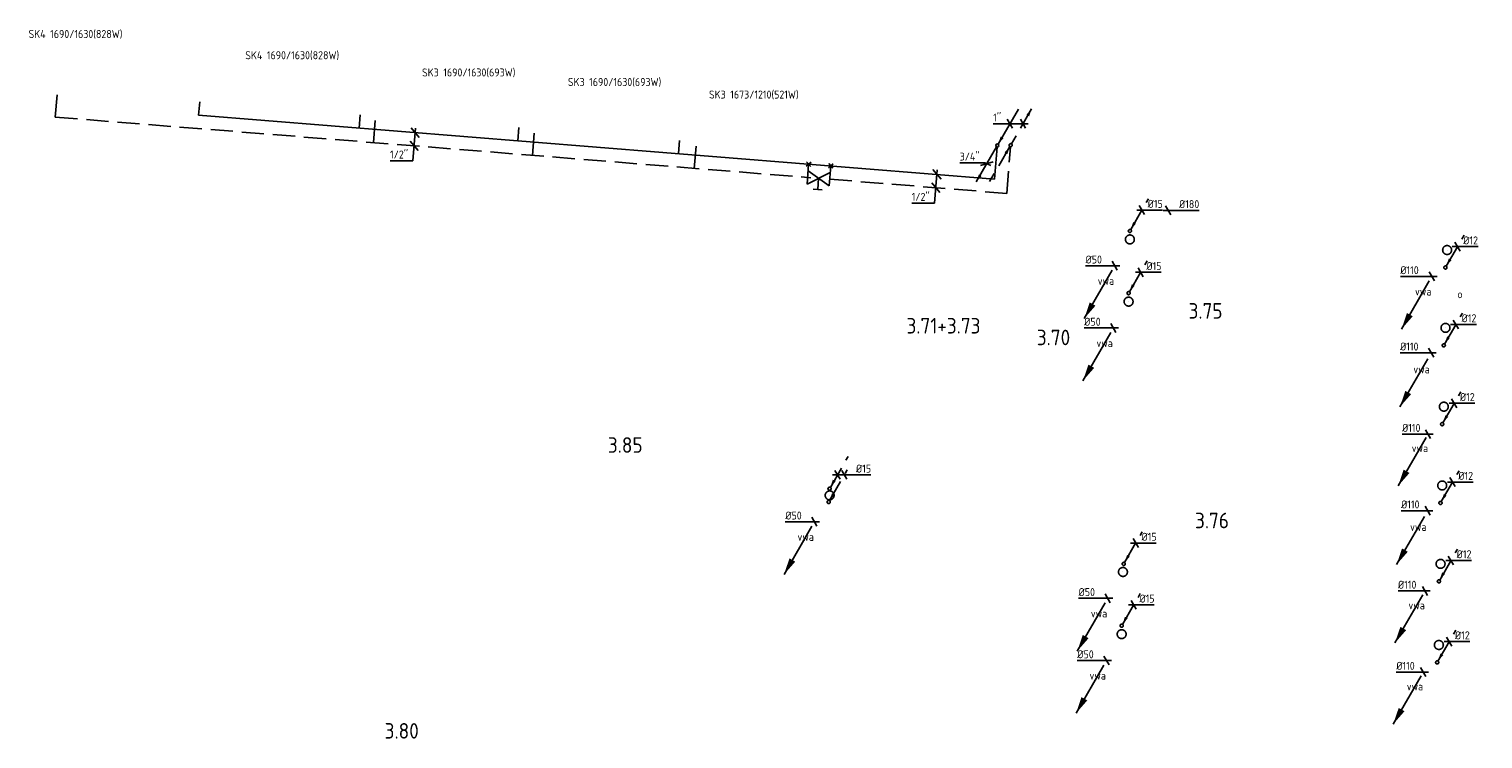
# Model space of a CAD drawing. Header units: millimetres. Extents: x -2687 to 63694, y -1198 to 65068.
# Tile 5 of 13: x 13873 to 30190, y 20039 to 28009. Entities that reach past the tile are written whole.
import ezdxf
from ezdxf.enums import TextEntityAlignment as Align

# ---------------------------------------------------------------- set-up
doc = ezdxf.new("R2010")
doc.units = ezdxf.units.MM
doc.header["$LTSCALE"] = 50
for name, pattern in [('2322107', [2000, 1000, 1000]), ('2322107_a', [2000, 1000, 1000]), ('2322108', [7, 5, -2]), ('2322108_a', [7, 5, -2]), ('2322109', [10, 5, -2, 1, -2]), ('2322109_a', [10, 5, -2, 1, -2]), ('2322121A', [47, 40, -7]), ('2322121A_a', [19.5, 12.5, -7]), ('2322123', [45, 5, -2, 5, -2, 5, -2, 5, -2, 5, -2, 5, -5])]:
    doc.linetypes.add(name, pattern=pattern)
for name, color, linetype in [('BL$2----', 7, 'Continuous'), ('bTuwkundig', 7, 'Continuous'), ('WL5232--', 4, '2322121A'), ('WL5233--', 4, '2322123'), ('WL531---', 5, '2322109'), ('WL561---', 4, 'Continuous'), ('WL561---_AANVOER', 1, '2322107'), ('WL561---_RETOUR', 5, '2322108'), ('WL740---', 4, 'Continuous'), ('WM5232--', 1, 'Continuous'), ('WM524---', 1, 'Continuous'), ('WM531---', 1, 'Continuous'), ('WM561---', 1, 'Continuous'), ('WM561---_AANVOER', 1, 'Continuous'), ('WT561---', 7, 'Continuous')]:
    doc.layers.add(name, color=color, linetype=linetype)
doc.styles.add('BURO-018', font='BUROFONT', dxfattribs={"height": 1.8})
doc.styles.add('STABICAD-018', font='ISOCP.SHX', dxfattribs={"height": 90})
doc.styles.add('STABICAD-035', font='ISOCP.SHX', dxfattribs={"height": 175})
doc.styles.get("Standard").update_dxf_attribs({"font": 'arial.ttf'})

# ---------------------------------------------------------------- blocks, each defined once
blk = doc.blocks.new('*U69')
at = {"linetype": '2322121A'}
blk.add_hatch(color=2, dxfattribs=at).paths.add_polyline_path([(-512, -888), (-451, -707), (-386, -744)], flags=0)
at = {"color": 0, "linetype": '2322121A'}
blk.add_line((0, 0), (0, 0, 1), dxfattribs=at)
at = {"color": 2, "linetype": '2322121A_a'}
blk.add_line((-512, -888, 1), (-25, -43, 1), dxfattribs=at)
at = {"color": 0, "linetype": '2322121A'}
blk.add_circle((0, 0, 1), 50, dxfattribs=at)
at = {"color": 2, "linetype": '2322121A'}
blk.add_circle((0, 0, 1), 50, dxfattribs=at)
at = {"layer": 'WL561---', "color": 2, "style": 'STABICAD-018'}
for tag, p in [('SECTIONCODE', (29788, 25678, 149)), ('POSITIONCODE', (29788, 25678, 149)), ('CODE', (29788, 25628, -1)), ('FLOORCODE', (29838, 25528, -1))]:
    blk.add_attdef(tag, p, '', height=1.8, dxfattribs=at)
blk = doc.blocks.new('*U70')
at = {"color": 0, "linetype": 'Continuous'}
for p, q in [((-97, 0), (-354, 0)), ((58, 0), (-97, 0)), ((29, -50), (-29, 50))]:
    blk.add_line(p, q, dxfattribs=at)
at = {"color": 0, "linetype": 'Continuous', "style": 'STABICAD-018'}
blk.add_text('%%c110', height=90, dxfattribs=at).set_placement((-354, 25))
at = {"layer": 'WL561---', "color": 2, "style": 'STABICAD-018'}
blk.add_attdef('CODE', (29617, 25232, -1), '', height=1.8, dxfattribs=at)
blk = doc.blocks.new('*U71')
at = {"color": 0, "linetype": 'Continuous'}
for p, q in [((-91, 0), (-348, 0)), ((58, 0), (-91, 0)), ((29, -50), (-29, 50))]:
    blk.add_line(p, q, dxfattribs=at)
at = {"color": 0, "linetype": 'Continuous', "style": 'STABICAD-018'}
blk.add_text('%%c110', height=90, dxfattribs=at).set_placement((-348, 25))
at = {"layer": 'WL561---', "color": 2, "style": 'STABICAD-018'}
blk.add_attdef('CODE', (29609, 24375, -1), '', height=1.8, dxfattribs=at)
blk = doc.blocks.new('*U72')
at = {"color": 0, "linetype": 'Continuous'}
for p, q in [((-34, 0), (-291, 0)), ((58, 0), (-34, 0)), ((29, -50), (-29, 50))]:
    blk.add_line(p, q, dxfattribs=at)
at = {"color": 0, "linetype": 'Continuous', "style": 'STABICAD-018'}
blk.add_text('%%c110', height=90, dxfattribs=at).set_placement((-291, 25))
at = {"layer": 'WL561---', "color": 2, "style": 'STABICAD-018'}
blk.add_attdef('CODE', (29574, 23462, -1), '', height=1.8, dxfattribs=at)
blk = doc.blocks.new('*U73')
at = {"color": 0, "linetype": 'Continuous'}
for p, q in [((-41, 0), (-298, 0)), ((58, 0), (-41, 0)), ((29, -50), (-29, 50))]:
    blk.add_line(p, q, dxfattribs=at)
at = {"color": 0, "linetype": 'Continuous', "style": 'STABICAD-018'}
blk.add_text('%%c110', height=90, dxfattribs=at).set_placement((-298, 25))
at = {"layer": 'WL561---', "color": 2, "style": 'STABICAD-018'}
blk.add_attdef('CODE', (29570, 22602, -1), '', height=1.8, dxfattribs=at)
blk = doc.blocks.new('*U74')
at = {"color": 0, "linetype": 'Continuous'}
for p, q in [((-45, 0), (-302, 0)), ((58, 0), (-45, 0)), ((29, -50), (-29, 50))]:
    blk.add_line(p, q, dxfattribs=at)
at = {"color": 0, "linetype": 'Continuous', "style": 'STABICAD-018'}
blk.add_text('%%c110', height=90, dxfattribs=at).set_placement((-302, 25))
at = {"layer": 'WL561---', "color": 2, "style": 'STABICAD-018'}
blk.add_attdef('CODE', (29539, 21700, -1), '', height=1.8, dxfattribs=at)
blk = doc.blocks.new('*U75')
at = {"linetype": '2322109'}
blk.add_hatch(color=2, dxfattribs=at).paths.add_polyline_path([(9, 15), (37, 100), (68, 82)], flags=0)
at = {"color": 2, "linetype": '2322109_a'}
blk.add_line((9, 15, 3000), (236, 409, 3000), dxfattribs=at)
at = {"color": 0, "linetype": '2322109'}
blk.add_line((0, 0), (0, 0, 3000), dxfattribs=at)
blk.add_circle((0, 0, 3000), 17.5, dxfattribs=at)
at = {"color": 2, "linetype": '2322109'}
blk.add_circle((0, 0, 3000), 17.5, dxfattribs=at)
at = {"layer": 'WL561---', "color": 2, "style": 'STABICAD-018'}
for tag, p in [('POSITIONCODE', (29769, 25482, 1499)), ('SECTIONCODE', (29769, 25482, 1499)), ('CODE', (29769, 25432)), ('FLOORCODE', (29819, 25332))]:
    blk.add_attdef(tag, p, '', height=1.2, dxfattribs=at)
blk = doc.blocks.new('*U76')
at = {"color": 0, "linetype": 'Continuous'}
for p, q in [((-58, 0), (15, 0)), ((-29, 50), (29, -50)), ((15, 0), (232, 0))]:
    blk.add_line(p, q, dxfattribs=at)
at = {"color": 0, "linetype": 'Continuous', "style": 'STABICAD-018'}
blk.add_text('%%c12', height=90, dxfattribs=at).set_placement((65, 25))
at = {"layer": 'WL561---', "color": 2, "style": 'STABICAD-018'}
blk.add_attdef('CODE', (29904, 25566), '', height=1.2, dxfattribs=at)
blk = doc.blocks.new('*U77')
at = {"linetype": '2322109'}
blk.add_hatch(color=2, dxfattribs=at).paths.add_polyline_path([(9, 15), (37, 100), (68, 82)], flags=0)
at = {"color": 2, "linetype": '2322109_a'}
blk.add_line((9, 15, 3000), (236, 409, 3000), dxfattribs=at)
at = {"color": 0, "linetype": '2322109'}
blk.add_line((0, 0), (0, 0, 3000), dxfattribs=at)
blk.add_circle((0, 0, 3000), 17.5, dxfattribs=at)
at = {"color": 2, "linetype": '2322109'}
blk.add_circle((0, 0, 3000), 17.5, dxfattribs=at)
at = {"layer": 'WL740---', "color": 2, "style": 'STABICAD-018'}
for tag, p in [('POSITIONCODE', (26228, 25893, 1499)), ('SECTIONCODE', (26228, 25893, 1499)), ('CODE', (26228, 25843)), ('FLOORCODE', (26278, 25743))]:
    blk.add_attdef(tag, p, '', height=1.2, dxfattribs=at)
blk = doc.blocks.new('*U78')
at = {"color": 0, "linetype": 'Continuous'}
for p, q in [((-58, 0), (15, 0)), ((-29, 50), (29, -50)), ((15, 0), (230, 0))]:
    blk.add_line(p, q, dxfattribs=at)
at = {"color": 0, "linetype": 'Continuous', "style": 'STABICAD-018'}
blk.add_text('%%c15', height=90, dxfattribs=at).set_placement((65, 25))
at = {"layer": 'WL740---', "color": 2, "style": 'STABICAD-018'}
blk.add_attdef('CODE', (26363, 25977), '', height=1.2, dxfattribs=at)
blk = doc.blocks.new('*U79')
at = {"linetype": '2322121A'}
blk.add_hatch(color=2, dxfattribs=at).paths.add_polyline_path([(-512, -888), (-451, -707), (-386, -744)], flags=0)
at = {"color": 0, "linetype": '2322121A'}
blk.add_line((0, 0), (0, 0, 1), dxfattribs=at)
at = {"color": 2, "linetype": '2322121A_a'}
blk.add_line((-512, -888, 1), (-25, -43, 1), dxfattribs=at)
at = {"color": 0, "linetype": '2322121A'}
blk.add_circle((0, 0, 1), 50, dxfattribs=at)
at = {"color": 2, "linetype": '2322121A'}
blk.add_circle((0, 0, 1), 50, dxfattribs=at)
at = {"layer": 'WL740---', "color": 2, "style": 'STABICAD-018'}
for tag, p in [('POSITIONCODE', (26228, 25798, 149)), ('SECTIONCODE', (26228, 25798, 149)), ('CODE', (26228, 25748, -1)), ('FLOORCODE', (26278, 25648, -1))]:
    blk.add_attdef(tag, p, '', height=1.8, dxfattribs=at)
blk = doc.blocks.new('*U80')
at = {"color": 0, "linetype": 'Continuous'}
for p, q in [((-97, 0), (-327, 0)), ((58, 0), (-97, 0)), ((29, -50), (-29, 50))]:
    blk.add_line(p, q, dxfattribs=at)
at = {"color": 0, "linetype": 'Continuous', "style": 'STABICAD-018'}
blk.add_text('%%c50', height=90, dxfattribs=at).set_placement((-327, 25))
at = {"layer": 'WL740---', "color": 2, "style": 'STABICAD-018'}
blk.add_attdef('CODE', (26057, 25352, -1), '', height=1.8, dxfattribs=at)
blk = doc.blocks.new('*U81')
at = {"color": 0, "linetype": 'Continuous'}
for p, q in [((-58, 0), (72, 0)), ((-29, 50), (29, -50)), ((72, 0), (347, 0))]:
    blk.add_line(p, q, dxfattribs=at)
at = {"color": 0, "linetype": 'Continuous', "style": 'STABICAD-018'}
blk.add_text('%%c180', height=90, dxfattribs=at).set_placement((122, 25))
at = {"layer": 'BL$2----', "color": 2}
blk.add_attdef('CODE', (26658, 25974), '', height=1.8, dxfattribs=at)
blk = doc.blocks.new('*U82')
at = {"color": 0, "linetype": 'Continuous'}
for p, q in [((-58, 0), (158, 0)), ((-29, 50), (29, -50)), ((48, 50), (106, -50)), ((158, 0), (373, 0))]:
    blk.add_line(p, q, dxfattribs=at)
at = {"color": 0, "linetype": 'Continuous', "style": 'STABICAD-018'}
blk.add_text('%%c15', height=90, dxfattribs=at).set_placement((208, 25))
at = {"layer": 'WM561---', "color": 2}
blk.add_attdef('CODE', (22947, 23004, 3000), '', height=1.2, dxfattribs=at)
blk = doc.blocks.new('PI_SYM138')
at = {"color": 0, "linetype": 'Continuous'}
for p, q in [((-2.5, 1.5), (2.5, -1.5)), ((-2.5, -3), (-2.5, 1.5)), ((2.5, 1.5), (-2.5, -1.5)), ((-1, 2.5), (1, 2.5)), ((0, 0), (0, 2.5)), ((2.5, -3), (2.5, 1.5)), ((-3, -3.5), (-2, -2.5)), ((-3, -2.5), (-2, -3.5)), ((2, -3.5), (3, -2.5)), ((2, -2.5), (3, -3.5))]:
    blk.add_line(p, q, dxfattribs=at)
at = {"color": 0, "linetype": 'Continuous', "style": 'BURO-018'}
blk.add_attdef('PRODUCTCODE', text='', height=1.8, dxfattribs=at).set_placement((0, 0), align=Align.MIDDLE)
blk = doc.blocks.new('*U86')
at = {"color": 0, "linetype": 'Continuous'}
for p, q in [((46, -54), (-46, 54)), ((4, 50), (-25, -317)), ((34, -203), (-58, -96)), ((-25, -317), (-282, -317))]:
    blk.add_line(p, q, dxfattribs=at)
at = {"color": 0, "linetype": 'Continuous', "style": 'STABICAD-018'}
blk.add_text("1/2''", height=90, dxfattribs=at).set_placement((-282, -292))
at = {"layer": 'WM561---', "color": 2, "style": 'STABICAD-018'}
blk.add_attdef('CODE', (18207, 26847), '', height=1.2, dxfattribs=at)
blk = doc.blocks.new('*U87')
at = {"color": 0, "linetype": 'Continuous'}
for p, q in [((46, -54), (-46, 54)), ((4, 50), (-26, -322)), ((34, -203), (-58, -96)), ((-26, -322), (-283, -322))]:
    blk.add_line(p, q, dxfattribs=at)
at = {"color": 0, "linetype": 'Continuous', "style": 'STABICAD-018'}
blk.add_text("1/2''", height=90, dxfattribs=at).set_placement((-283, -297))
at = {"layer": 'WM561---', "color": 2}
blk.add_attdef('CODE', (24062, 26378), '', height=1.2, dxfattribs=at)
blk = doc.blocks.new('*U85')
at = {"color": 0, "linetype": 'Continuous'}
for p, q in [((-203, 0), (-334, 0)), ((58, 0), (-203, 0)), ((-118, -50), (-176, 50)), ((29, -50), (-29, 50))]:
    blk.add_line(p, q, dxfattribs=at)
at = {"color": 0, "linetype": 'Continuous', "style": 'STABICAD-018'}
blk.add_text("1''", height=90, dxfattribs=at).set_placement((-334, 25))
at = {"layer": 'WM561---', "color": 2}
blk.add_attdef('CODE', (25028, 26946, 3000), '', height=1.2, dxfattribs=at)
blk = doc.blocks.new('*U84')
at = {"linetype": '2322107'}
blk.add_hatch(color=2, dxfattribs=at).paths.add_polyline_path([(9, 15), (37, 100), (68, 82)], flags=0)
at = {"color": 2, "linetype": '2322107_a'}
blk.add_line((9, 15, 3000), (236, 409, 3000), dxfattribs=at)
at = {"color": 0, "linetype": '2322107'}
blk.add_line((0, 0), (0, 0, 3000), dxfattribs=at)
blk.add_circle((0, 0, 3000), 17.5, dxfattribs=at)
at = {"color": 2, "linetype": '2322107'}
blk.add_circle((0, 0, 3000), 17.5, dxfattribs=at)
at = {"layer": 'WM561---', "color": 2}
for tag in ['SECTIONCODE', 'POSITIONCODE']:
    blk.add_attdef(tag, (24740, 26851, 1499), '', height=1.2, dxfattribs=at)
at = {"layer": 'WM561---', "color": 2, "style": 'STABICAD-018'}
for tag, p in [('CODE', (24740, 26801)), ('FLOORCODE', (24790, 26701))]:
    blk.add_attdef(tag, p, '', height=1.2, dxfattribs=at)
blk = doc.blocks.new('*U83')
at = {"linetype": '2322108'}
blk.add_hatch(color=2, dxfattribs=at).paths.add_polyline_path([(236, 409), (208, 325), (177, 342)], flags=0)
at = {"color": 2, "linetype": '2322108_a'}
blk.add_line((236, 409, 3000), (9, 15, 3000), dxfattribs=at)
at = {"color": 0, "linetype": '2322108'}
blk.add_line((0, 0), (0, 0, 3000), dxfattribs=at)
blk.add_circle((0, 0, 3000), 17.5, dxfattribs=at)
at = {"color": 2, "linetype": '2322108'}
blk.add_circle((0, 0, 3000), 17.5, dxfattribs=at)
at = {"layer": 'WM561---', "color": 2}
for tag in ['POSITIONCODE', 'SECTIONCODE']:
    blk.add_attdef(tag, (24889, 26855, 1499), '', height=1.2, dxfattribs=at)
at = {"layer": 'WM561---', "color": 2, "style": 'STABICAD-018'}
for tag, p in [('CODE', (24889, 26805)), ('FLOORCODE', (24939, 26705))]:
    blk.add_attdef(tag, p, '', height=1.2, dxfattribs=at)
blk = doc.blocks.new('*U89')
at = {"linetype": '2322107'}
blk.add_hatch(color=2, dxfattribs=at).paths.add_polyline_path([(-236, -409), (-208, -325), (-177, -342)], flags=0)
at = {"color": 0, "linetype": '2322107'}
blk.add_line((0, 0), (0, 0, 1), dxfattribs=at)
at = {"color": 2, "linetype": '2322107_a'}
blk.add_line((-236, -409, 1), (-9, -15, 1), dxfattribs=at)
at = {"color": 0, "linetype": '2322107'}
blk.add_circle((0, 0, 1), 17.5, dxfattribs=at)
at = {"color": 2, "linetype": '2322107'}
blk.add_circle((0, 0, 1), 17.5, dxfattribs=at)
at = {"layer": 'WM561---', "color": 2}
for tag in ['POSITIONCODE', 'SECTIONCODE']:
    blk.add_attdef(tag, (24794, 26784, 149), '', height=1.2, dxfattribs=at)
at = {"layer": 'WM561---', "color": 2, "style": 'STABICAD-018'}
for tag, p in [('CODE', (24794, 26734, -1)), ('FLOORCODE', (24844, 26634, -1))]:
    blk.add_attdef(tag, p, '', height=1.2, dxfattribs=at)
blk = doc.blocks.new('*U88')
at = {"linetype": '2322108'}
blk.add_hatch(color=2, dxfattribs=at).paths.add_polyline_path([(-9, -15), (-37, -100), (-68, -82)], flags=0)
at = {"color": 0, "linetype": '2322108'}
blk.add_line((0, 0), (0, 0, 1), dxfattribs=at)
at = {"color": 2, "linetype": '2322108_a'}
blk.add_line((-9, -15, 1), (-236, -409, 1), dxfattribs=at)
at = {"color": 0, "linetype": '2322108'}
blk.add_circle((0, 0, 1), 17.5, dxfattribs=at)
at = {"color": 2, "linetype": '2322108'}
blk.add_circle((0, 0, 1), 17.5, dxfattribs=at)
at = {"layer": 'WM561---', "color": 2}
for tag in ['POSITIONCODE', 'SECTIONCODE']:
    blk.add_attdef(tag, (24910, 26769, 149), '', height=1.2, dxfattribs=at)
at = {"layer": 'WM561---', "color": 2, "style": 'STABICAD-018'}
for tag, p in [('CODE', (24910, 26719, -1)), ('FLOORCODE', (24960, 26619, -1))]:
    blk.add_attdef(tag, p, '', height=1.2, dxfattribs=at)
blk = doc.blocks.new('*U90')
at = {"color": 0, "linetype": 'Continuous'}
for p, q in [((-21, 10), (-305, 10)), ((-70, -22), (70, 22)), ((45, -22), (-21, 10))]:
    blk.add_line(p, q, dxfattribs=at)
at = {"color": 0, "linetype": 'Continuous', "style": 'STABICAD-018'}
blk.add_text("3/4''", height=90, dxfattribs=at).set_placement((-305, 35))
at = {"layer": 'WM561---', "color": 2}
blk.add_attdef('CODE', (24623, 26498, -1), '', height=1.2, dxfattribs=at)

msp = doc.modelspace()

# ---------------------------------------------------------------- linework, layer by layer
at = {"layer": 'WL561---_AANVOER', "linetype": '2322107'}
for p, q in [((15776.4, 27042.4), (15788.3, 27190.7)), ((15776.4, 27042.4), (24710.2, 26325.6)), ((17576.8, 26898), (17588.7, 27046.2)), ((19359.3, 26754.9), (19371.2, 26903.2)), ((21160.8, 26610.4), (21172.7, 26758.7)), ((24710.2, 26325.6), (24738.9, 26683.9))]:
    msp.add_line(p, q, dxfattribs=at)
at = {"layer": 'WL561---_RETOUR', "linetype": '2322108'}
for p, q in [((14166.9, 27021.1), (14190.7, 27317.2)), ((14166.9, 27021.1), (22647.8, 26340.6)), ((17738, 26734.5), (17761.7, 27030.7)), ((19523.5, 26591.3), (19547.3, 26887.5)), ((21339.6, 26445.6), (21363.4, 26741.7)), ((24846.7, 26164.2), (24887.9, 26687.7)), ((22859.6, 26323.6), (24846.7, 26164.2))]:
    msp.add_line(p, q, dxfattribs=at)

# ---------------------------------------------------------------- block references
at = {"layer": 'WL5232--', "linetype": '2322121A'}
for name, p in [('*U79', (26227.9, 25647.6, -1)), ('*U69', (29788.4, 25528.3, -1)), ('*U79', (26213.4, 24949.2, -1)), ('*U69', (29770.2, 24654.4, -1)), ('*U69', (29751.7, 23769.7, -1)), ('*U69', (29733.3, 22885, -1)), ('*U79', (22858.2, 22773.6, -1)), ('*U69', (29715, 22004.8, -1)), ('*U79', (26150.1, 21914.1, -1)), ('*U79', (26135.6, 21215.7, -1)), ('*U69', (29696, 21094.4, -1))]:
    msp.add_blockref(name, p, dxfattribs=at)
at = {"layer": 'WL531---', "linetype": '2322109'}
for name, p in [('*U77', (26227.9, 25742.8)), ('*U75', (29769.3, 25332.2)), ('*U77', (26213.4, 25044.4)), ('*U75', (29751.1, 24458.3)), ('*U75', (29732.6, 23573.6)), ('*U77', (22857, 22849.1)), ('*U77', (22847.4, 22699.5)), ('*U75', (29714.2, 22688.9)), ('*U77', (26158.8, 22004.7)), ('*U75', (29695.9, 21808.7)), ('*U77', (26135.6, 21310.8)), ('*U75', (29676.9, 20898.3))]:
    msp.add_blockref(name, p, dxfattribs=at)
at = {"layer": 'WL561---', "color": 2, "linetype": 'Continuous', "extrusion": (0, 0, -1), "xscale": 50, "yscale": 50, "zscale": 50, "rotation": 184.5873065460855}
msp.add_blockref('PI_SYM138', (-22735, 26333.6), dxfattribs=at)
at = {"layer": 'WL561---_AANVOER', "linetype": '2322107'}
for name, p in [('*U84', (24740.3, 26701.4)), ('*U89', (24740.3, 26701.4, -1))]:
    msp.add_blockref(name, p, dxfattribs=at)
at = {"layer": 'WL561---_RETOUR', "linetype": '2322108'}
for name, p in [('*U83', (24889.3, 26705.2)), ('*U88', (24889.3, 26705.2, -1))]:
    msp.add_blockref(name, p, dxfattribs=at)
at = {"layer": 'WM5232--', "linetype": 'Continuous'}
for name, p in [('*U80', (26057, 25351.6, -1)), ('*U70', (29617.4, 25232.2, -1)), ('*U80', (26042.4, 24653.2, -1)), ('*U71', (29608.7, 24374.8, -1)), ('*U72', (29573.9, 23461.6, -1)), ('*U73', (29569.9, 22601.9, -1)), ('*U80', (22687.3, 22477.6, -1)), ('*U80', (25979.2, 21618, -1)), ('*U74', (29539.3, 21700.5, -1)), ('*U80', (25964.7, 20919.6, -1)), ('*U74', (29520.3, 20790.1, -1))]:
    msp.add_blockref(name, p, dxfattribs=at)
at = {"layer": 'WM524---', "linetype": 'Continuous'}
msp.add_blockref('*U81', (26657.8, 25973.7), dxfattribs=at)
at = {"layer": 'WM531---', "linetype": 'Continuous'}
for name, p in [('*U78', (26363, 25976.9)), ('*U76', (29904.4, 25566.2)), ('*U78', (26348.5, 25278.4)), ('*U76', (29886.2, 24692.4)), ('*U76', (29867.8, 23807.6)), ('*U82', (22946.5, 23004.2, 3000)), ('*U76', (29849.3, 22922.9)), ('*U78', (26294, 22238.8)), ('*U76', (29831, 22042.7)), ('*U78', (26270.7, 21544.9)), ('*U76', (29812, 21132.3))]:
    msp.add_blockref(name, p, dxfattribs=at)
at = {"layer": 'WM561---_AANVOER', "linetype": 'Continuous'}
for name, p in [('*U85', (25028.4, 26946, 3000)), ('*U86', (18206.6, 26847.4)), ('*U90', (24622.7, 26497.7, -1)), ('*U87', (24062.3, 26377.6))]:
    msp.add_blockref(name, p, dxfattribs=at)

# ---------------------------------------------------------------- texts
at = {"layer": 'bTuwkundig', "color": 3, "style": 'STABICAD-035'}
for s, p in [('3.75', (26886.4, 24757.8, -500)), ('3.71+3.73', (23721, 24590.6, -500)), ('3.70', (25183.4, 24459.2, -500)), ('3.85', (20369.2, 23251.7, 2500)), ('3.76', (26959.1, 22404.3, -500)), ('3.80', (17863.7, 20042.5, -500))]:
    msp.add_text(s, height=175, dxfattribs=at).set_placement(p)
at = {"layer": 'WL5232--', "color": 2, "style": 'STABICAD-018'}
for p in [(25959.2, 25182.1), (29519.6, 25062.8), (25944.6, 24483.7), (29501.4, 24188.9), (29483, 23304.2), (29464.5, 22419.5), (22589.5, 22308.1), (29446.2, 21539.3), (25881.4, 21448.6), (25866.8, 20750.2), (29427.2, 20628.9)]:
    msp.add_text('vwa', height=90, dxfattribs=at).set_placement(p, align=Align.MIDDLE_CENTER)
at = {"layer": 'WL5233--', "color": 2, "style": 'STABICAD-018'}
msp.add_text('o', height=90, dxfattribs=at).set_placement((29932.9, 25032.2, 3000), align=Align.MIDDLE_CENTER)
at = {"layer": 'WT561---', "color": 1, "style": 'STABICAD-018'}
for s, p in [('SK4 1690/1630(828W)', (13867.3, 27908.8)), ('SK4 1690/1630(828W)', (16299.6, 27670.2)), ('SK3 1690/1630(693W)', (18283.4, 27477.1)), ('SK3 1690/1630(693W)', (19920.5, 27369.7)), ('SK3 1673/1210(521W)', (21504, 27228.9))]:
    msp.add_text(s, height=90, dxfattribs=at).set_placement(p)

doc.saveas('drawing.dxf')
